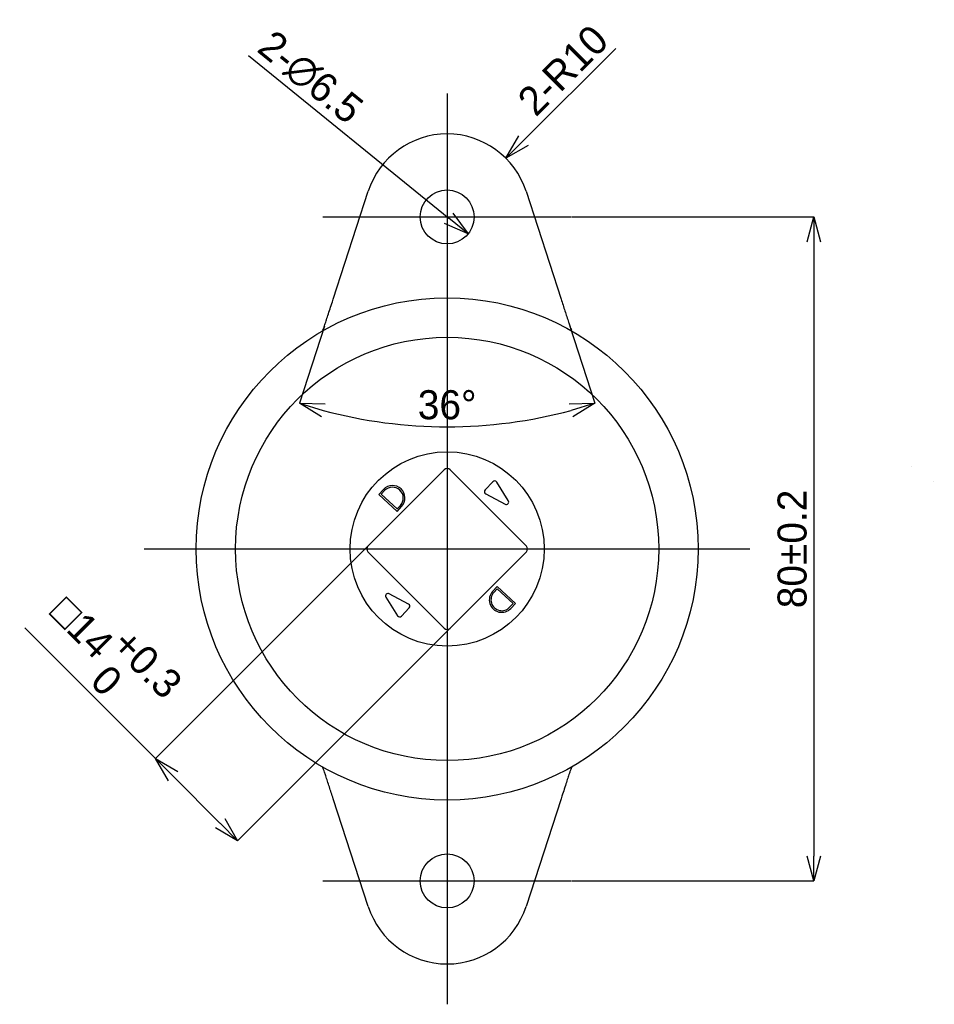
# Model space of a CAD drawing. Extents: x 42 to 326, y -44 to 264.
# Tile 2 of 12: x 43 to 153, y 135 to 254. Entities that reach past the tile are written whole.
import ezdxf

# ---------------------------------------------------------------- set-up
doc = ezdxf.new("R2010")
doc.units = 0
doc.header["$PDSIZE"] = -1
doc.linetypes.add('SLD-実線', pattern=[0])
doc.linetypes.add('SLD-破線', pattern=[1.905, 1.27, -0.635])
doc.layers.get('0').update_dxf_attribs({"linetype": 'CONTINUOUS'})
doc.layers.get('Defpoints').update_dxf_attribs({"linetype": 'CONTINUOUS'})
doc.layers.add('SLD-0', color=7, linetype='SLD-実線')
doc.styles.add('SLDTEXTSTYLE1', font='txt')
doc.dimstyles.new('SLDDIMSTYLE0', dxfattribs={"dimtxt": 3.5, "dimasz": 3, "dimexe": 0, "dimexo": 0.0625, "dimgap": 0.875, "dimtad": 3, "dimrnd": 1e-09, "dimzin": 12, "dimdsep": 46, "dimtxsty": 'SLDTEXTSTYLE1', "dimblk1": 'OPEN30', "dimblk2": 'OPEN30', "dimsah": 1, "dimcen": 0.09, "dimadec": 0, "dimazin": 0, "dimtol": 1, "dimtp": 0.2, "dimtm": 0.2, "dimtfac": 1, "dimtdec": 1, "dimtofl": 0, "dimtmove": 0, "dimatfit": 3, "dimldrblk": 'OPEN30', "dimfxl": 1, "dimtolj": 1, "dimarcsym": 0})
doc.dimstyles.new('SLDDIMSTYLE1', dxfattribs={"dimtxt": 3.5, "dimasz": 3, "dimexe": 0, "dimexo": 0.0625, "dimgap": 0.875, "dimtad": 3, "dimdec": 1, "dimrnd": 1e-09, "dimzin": 12, "dimdsep": 46, "dimtxsty": 'SLDTEXTSTYLE1', "dimblk1": 'OPEN30', "dimblk2": 'OPEN30', "dimsah": 1, "dimcen": 0, "dimadec": 0, "dimazin": 0, "dimtfac": 1, "dimtmove": 0, "dimatfit": 3, "dimldrblk": 'OPEN30', "dimfxl": 1, "dimtolj": 1, "dimtzin": 12, "dimarcsym": 0})
doc.dimstyles.new('SLDDIMSTYLE2', dxfattribs={"dimtxt": 3.5, "dimasz": 3, "dimexe": 0, "dimexo": 0.0625, "dimgap": 0.875, "dimtad": 3, "dimrnd": 1e-09, "dimzin": 12, "dimdsep": 46, "dimtxsty": 'SLDTEXTSTYLE1', "dimblk1": 'OPEN30', "dimblk2": 'OPEN30', "dimsah": 1, "dimcen": 0, "dimadec": 0, "dimazin": 0, "dimtfac": 1, "dimtofl": 0, "dimtmove": 0, "dimatfit": 3, "dimldrblk": 'OPEN30', "dimfxl": 1, "dimtolj": 1, "dimtzin": 12, "dimarcsym": 0})
doc.dimstyles.new('SLDDIMSTYLE3', dxfattribs={"dimtxt": 3.5, "dimasz": 3, "dimexe": 0, "dimexo": 0.0625, "dimgap": 0.875, "dimtad": 3, "dimdec": 4, "dimzin": 12, "dimdsep": 46, "dimtxsty": 'SLDTEXTSTYLE1', "dimblk1": 'OPEN30', "dimblk2": 'OPEN30', "dimsah": 1, "dimcen": 0.09, "dimazin": 0, "dimtfac": 1, "dimtofl": 0, "dimtmove": 0, "dimatfit": 3, "dimldrblk": 'OPEN30', "dimfxl": 1, "dimtolj": 1, "dimtzin": 12, "dimarcsym": 0})
doc.dimstyles.new('SLDDIMSTYLE4', dxfattribs={"dimtxt": 3.5, "dimasz": 3, "dimexe": 0, "dimexo": 0.0625, "dimgap": 0.875, "dimtad": 3, "dimrnd": 1e-09, "dimzin": 12, "dimdsep": 46, "dimtxsty": 'SLDTEXTSTYLE1', "dimblk1": 'OPEN30', "dimblk2": 'OPEN30', "dimsah": 1, "dimcen": 0.09, "dimadec": 0, "dimazin": 0, "dimtol": 1, "dimtp": 0.3, "dimtfac": 1, "dimtdec": 1, "dimtofl": 0, "dimtmove": 0, "dimatfit": 3, "dimldrblk": 'OPEN30', "dimfxl": 1, "dimtolj": 1, "dimarcsym": 0})

# ---------------------------------------------------------------- blocks, each defined once
blk = doc.blocks.new('_OPEN30')
at = {"color": 0, "linetype": 'ByBlock'}
for p, q in [((-1, 0.267949), (0, 0)), ((0, 0), (-1, -0.267949)), ((0, 0), (-1, 0))]:
    blk.add_line(p, q, dxfattribs=at)
blk = doc.blocks.new('_D')
at = {"layer": 'Defpoints', "color": 0}
for p in [(109.58, 230), (109.58, 150), (138.79, 150)]:
    blk.add_point(p, dxfattribs=at)
at = {"layer": 'SLD-0', "color": 0, "lineweight": -2}
for p, q in [((109.64, 230), (138.79, 230)), ((138.79, 227), (138.79, 153)), ((109.64, 150), (138.79, 150))]:
    blk.add_line(p, q, dxfattribs=at)
at = {"layer": 'SLD-0', "color": 0, "lineweight": -2, "xscale": 3, "yscale": 3, "zscale": 3}
for p, rotation in [((138.79, 230), 90), ((138.79, 150), 270)]:
    blk.add_blockref('_OPEN30', p, dxfattribs=dict(at, rotation=rotation))
at = {"layer": 'SLD-0', "color": 0, "insert": (136.17, 190), "char_height": 3.5, "attachment_point": 5, "rotation": 90, "style": 'SLDTEXTSTYLE1'}
blk.add_mtext('\\A1;80±0.2', dxfattribs=at)
blk = doc.blocks.new('_D_1')
at = {"layer": 'Defpoints', "color": 0}
for p in [(92.05, 232.05), (97.1, 227.95)]:
    blk.add_point(p, dxfattribs=at)
at = {"layer": 'SLD-0', "color": 0, "lineweight": -2}
blk.add_line((70.64, 249.46), (94.77, 229.84), dxfattribs=at)
at = {"layer": 'SLD-0', "color": 0, "lineweight": -2, "xscale": 3, "yscale": 3, "zscale": 3, "rotation": 320.8957747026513}
blk.add_blockref('_OPEN30', (97.1, 227.95), dxfattribs=at)
at = {"layer": 'SLD-0', "color": 0, "insert": (78.08, 246.79), "char_height": 3.5, "attachment_point": 5, "rotation": 320.8958, "style": 'SLDTEXTSTYLE1'}
blk.add_mtext('\\A1;2-∅6.5', dxfattribs=at)
blk = doc.blocks.new('_D_2')
at = {"layer": 'Defpoints', "color": 0}
for p in [(101.65, 237.07), (94.58, 230)]:
    blk.add_point(p, dxfattribs=at)
at = {"layer": 'SLD-0', "color": 0, "lineweight": -2}
blk.add_line((114.89, 250.31), (103.77, 239.19), dxfattribs=at)
at = {"layer": 'SLD-0', "color": 0, "lineweight": -2, "xscale": 3, "yscale": 3, "zscale": 3, "rotation": 225}
blk.add_blockref('_OPEN30', (101.65, 237.07), dxfattribs=at)
at = {"layer": 'SLD-0', "color": 0, "insert": (108.54, 247.67), "char_height": 3.5, "attachment_point": 5, "rotation": 45, "style": 'SLDTEXTSTYLE1'}
blk.add_mtext('\\A1;2-R10', dxfattribs=at)
blk = doc.blocks.new('_D_3')
at = {"layer": 'Defpoints', "color": 0}
for p in [(85.07, 233.09), (104.09, 233.09), (79.8, 216.9), (109.35, 216.9), (88.55, 205.04)]:
    blk.add_point(p, dxfattribs=at)
at = {"layer": 'SLD-0', "color": 0, "lineweight": -2}
for p, q in [((79.79, 216.84), (76.77, 207.55)), ((109.37, 216.84), (112.39, 207.55))]:
    blk.add_line(p, q, dxfattribs=at)
blk.add_arc((94.58, 262.36), 57.64, 254.9826, 285.0174, dxfattribs=at)
at = {"layer": 'SLD-0', "color": 0, "lineweight": -2, "xscale": 3, "yscale": 3, "zscale": 3}
for p, rotation in [((76.77, 207.55), 163.4913235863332), ((112.39, 207.55), 16.50867641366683)]:
    blk.add_blockref('_OPEN30', p, dxfattribs=dict(at, rotation=rotation))
at = {"layer": 'SLD-0', "color": 0, "insert": (94.58, 207.35), "char_height": 3.5, "attachment_point": 5, "style": 'SLDTEXTSTYLE1'}
blk.add_mtext('\\A1;36°', dxfattribs=at)
blk = doc.blocks.new('_D_4')
at = {"layer": 'Defpoints', "color": 0}
for p in [(85.03, 190.35), (94.93, 180.45), (69.33, 154.85)]:
    blk.add_point(p, dxfattribs=at)
at = {"layer": 'SLD-0', "color": 0, "lineweight": -2}
for p, q in [((84.99, 190.31), (59.43, 164.75)), ((59.43, 164.75), (43.68, 180.49)), ((94.89, 180.41), (69.33, 154.85)), ((67.2, 156.97), (61.55, 162.63))]:
    blk.add_line(p, q, dxfattribs=at)
at = {"layer": 'SLD-0', "color": 0, "lineweight": -2, "xscale": 3, "yscale": 3, "zscale": 3}
for p, rotation in [((59.43, 164.75), 134.9999999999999), ((69.33, 154.85), 314.9999999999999)]:
    blk.add_blockref('_OPEN30', p, dxfattribs=dict(at, rotation=rotation))
at = {"layer": 'SLD-0', "color": 0, "insert": (53.86, 177.31), "char_height": 3.5, "attachment_point": 5, "rotation": 315, "style": 'SLDTEXTSTYLE1'}
blk.add_mtext('\\A1;{\\fGDT;o}14\\S+0.3^  0;', dxfattribs=at)

msp = doc.modelspace()

# ---------------------------------------------------------------- hatches: boundary and pattern name
at = {"linetype": 'SLD-実線'}
h = msp.add_hatch(dxfattribs=at)
h.set_pattern_fill('ANSI34', style=0)
edge = h.paths.add_edge_path(flags=0)
edge.add_spline(control_points=[(150.96031, 199.56236), (150.99711, 199.53403), (151.03281, 199.50597), (151.06716, 199.47861), (151.15757, 199.40657), (151.24038, 199.33803), (151.31202, 199.27832), (151.3816, 199.22032), (151.44261, 199.16899), (151.48736, 199.13146), (151.51862, 199.10524), (151.54254, 199.08522), (151.55359, 199.07598), (151.56151, 199.06936), (151.56284, 199.06825), (151.55515, 199.07468), (151.54939, 199.0795), (151.53837, 199.08871), (151.52209, 199.10235), (151.50422, 199.11731), (151.47939, 199.13814), (151.45011, 199.16271), (151.42095, 199.18718), (151.38668, 199.21594), (151.35059, 199.24611), (151.30583, 199.28355), (151.25711, 199.32411), (151.20837, 199.36418), (151.14127, 199.41934), (151.07212, 199.47519), (151.00531, 199.52743), (150.91577, 199.59745), (150.82736, 199.66326), (150.74653, 199.71959), (150.67407, 199.77009), (150.60588, 199.81424), (150.54783, 199.84946), (150.49822, 199.87957), (150.4551, 199.90379), (150.42302, 199.92112), (150.3913, 199.93825), (150.36971, 199.94911), (150.36277, 199.95261), (150.35719, 199.95543), (150.36101, 199.95357), (150.37621, 199.94577), (150.38679, 199.94035), (150.40309, 199.93191), (150.42502, 199.92004), (150.44661, 199.90836), (150.47424, 199.89299), (150.50605, 199.87438), (150.54297, 199.85276), (150.58672, 199.82596), (150.63175, 199.79681), (150.67645, 199.76787), (150.72361, 199.73587), (150.76948, 199.70349), (150.83497, 199.65726), (150.89976, 199.60897), (150.96031, 199.56236)], knot_values=[0, 0, 0, 0, 0.000146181, 0.000146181, 0.000146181, 0.000534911, 0.000534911, 0.000534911, 0.000912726, 0.000912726, 0.000912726, 0.001175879, 0.001175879, 0.001175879, 0.001363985, 0.001363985, 0.001363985, 0.00150435, 0.00150435, 0.00150435, 0.001659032, 0.001659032, 0.001659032, 0.001812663, 0.001812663, 0.001812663, 0.002003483, 0.002003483, 0.002003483, 0.002266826, 0.002266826, 0.002266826, 0.002621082, 0.002621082, 0.002621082, 0.00293778, 0.00293778, 0.00293778, 0.003207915, 0.003207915, 0.003207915, 0.003475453, 0.003475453, 0.003475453, 0.003690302, 0.003690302, 0.003690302, 0.003838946, 0.003838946, 0.003838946, 0.003985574, 0.003985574, 0.003985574, 0.004156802, 0.004156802, 0.004156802, 0.004325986, 0.004325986, 0.004325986, 0.004568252, 0.004568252, 0.004568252, 0.004568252], weights=[1, 1, 1, 1, 1, 1, 1, 1, 1, 1, 1, 1, 1, 1, 1, 1, 1, 1, 1, 1, 1, 1, 1, 1, 1, 1, 1, 1, 1, 1, 1, 1, 1, 1, 1, 1, 1, 1, 1, 1, 1, 1, 1, 1, 1, 1, 1, 1, 1, 1, 1, 1, 1, 1, 1, 1, 1, 1, 1, 1, 1], degree=3, periodic=0)
h = msp.add_hatch(dxfattribs=at)
h.set_pattern_fill('ANSI31', style=0)
edge = h.paths.add_edge_path(flags=0)
edge.add_spline(control_points=[(152.27031, 198.51792), (152.33961, 198.47051), (152.4067, 198.42724), (152.47164, 198.3881), (152.65039, 198.28037), (152.81735, 198.20337), (152.95293, 198.15673), (153.06758, 198.11728), (153.16013, 198.09841), (153.21422, 198.08934), (153.26697, 198.0805), (153.28499, 198.07904), (153.25761, 198.08276), (153.23988, 198.08517), (153.20308, 198.08981), (153.13906, 198.10395), (153.10172, 198.1122), (153.05402, 198.12405), (152.99428, 198.14304), (152.95913, 198.15421), (152.91916, 198.16813), (152.87567, 198.18515), (152.82621, 198.20452), (152.77069, 198.22864), (152.71497, 198.25555), (152.6531, 198.28543), (152.58917, 198.3196), (152.52947, 198.354), (152.47031, 198.3881), (152.41357, 198.42327), (152.36067, 198.45763), (152.22968, 198.54272), (152.11708, 198.62545), (152.01901, 198.70024), (151.92166, 198.77447), (151.83647, 198.84287), (151.7608, 198.90455), (151.57653, 199.05477), (151.44232, 199.16938), (151.35904, 199.23905), (151.29761, 199.29044), (151.26197, 199.31993), (151.27187, 199.31172), (151.27684, 199.30759), (151.29332, 199.29395), (151.33216, 199.26152), (151.35283, 199.24426), (151.38053, 199.22108), (151.41825, 199.18944), (151.43973, 199.17143), (151.46488, 199.15031), (151.49335, 199.12644), (151.52347, 199.10118), (151.55815, 199.07212), (151.59446, 199.04186), (151.63061, 199.01172), (151.66919, 198.97971), (151.70716, 198.94848), (151.78345, 198.88574), (151.85994, 198.82399), (151.93101, 198.7683), (152.05182, 198.67362), (152.16429, 198.59045), (152.27031, 198.51792)], knot_values=[0, 0, 0, 0, 0.000329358, 0.000329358, 0.000329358, 0.001244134, 0.001244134, 0.001244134, 0.002016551, 0.002016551, 0.002016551, 0.002771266, 0.002771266, 0.002771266, 0.003258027, 0.003258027, 0.003258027, 0.00354084, 0.00354084, 0.00354084, 0.003706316, 0.003706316, 0.003706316, 0.003895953, 0.003895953, 0.003895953, 0.004106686, 0.004106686, 0.004106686, 0.004314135, 0.004314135, 0.004314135, 0.004834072, 0.004834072, 0.004834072, 0.005347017, 0.005347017, 0.005347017, 0.006610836, 0.006610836, 0.006610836, 0.007539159, 0.007539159, 0.007539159, 0.008003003, 0.008003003, 0.008003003, 0.008248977, 0.008248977, 0.008248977, 0.008388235, 0.008388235, 0.008388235, 0.008536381, 0.008536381, 0.008536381, 0.008683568, 0.008683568, 0.008683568, 0.00898301, 0.00898301, 0.00898301, 0.009491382, 0.009491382, 0.009491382, 0.009491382], weights=[1, 1, 1, 1, 1, 1, 1, 1, 1, 1, 1, 1, 1, 1, 1, 1, 1, 1, 1, 1, 1, 1, 1, 1, 1, 1, 1, 1, 1, 1, 1, 1, 1, 1, 1, 1, 1, 1, 1, 1, 1, 1, 1, 1, 1, 1, 1, 1, 1, 1, 1, 1, 1, 1, 1, 1, 1, 1, 1, 1, 1, 1, 1, 1], degree=3, periodic=0)
h = msp.add_hatch(dxfattribs=at)
h.set_pattern_fill('ANSI31', style=0)
edge = h.paths.add_edge_path(flags=0)
edge.add_spline(control_points=[(152.27031, 175.71609), (152.19148, 175.65904), (152.11025, 175.59607), (152.02544, 175.52685), (151.95069, 175.46584), (151.87187, 175.39887), (151.78939, 175.32697), (151.7438, 175.28723), (151.69613, 175.24514), (151.64933, 175.20356), (151.61467, 175.17277), (151.5798, 175.14164), (151.54771, 175.11299), (151.51163, 175.08078), (151.47816, 175.05089), (151.45007, 175.02586), (151.42222, 175.00104), (151.39868, 174.98013), (151.37918, 174.96286), (151.32835, 174.91783), (151.30141, 174.89427), (151.28626, 174.88102), (151.27433, 174.87059), (151.2698, 174.86665), (151.27035, 174.86713), (151.27195, 174.86852), (151.31546, 174.90638), (151.38358, 174.96675), (151.47393, 175.04684), (151.61037, 175.17101), (151.79277, 175.32992), (151.89794, 175.42154), (152.02031, 175.52672), (152.17006, 175.64138), (152.24529, 175.69899), (152.32916, 175.76013), (152.4227, 175.82088), (152.47888, 175.85737), (152.53986, 175.89441), (152.60254, 175.92867), (152.64945, 175.95432), (152.6983, 175.97887), (152.74521, 176.00019), (152.79209, 176.02149), (152.83808, 176.04003), (152.87958, 176.05495), (152.9284, 176.0725), (152.97237, 176.08567), (153.01018, 176.09552), (153.06935, 176.11096), (153.11563, 176.11915), (153.15167, 176.12446), (153.20084, 176.13172), (153.23248, 176.13393), (153.2508, 176.13522), (153.29082, 176.13804), (153.26765, 176.13837), (153.19439, 176.13004), (153.12148, 176.12175), (152.99542, 176.09966), (152.8476, 176.04308), (152.67655, 175.97761), (152.47736, 175.86594), (152.27031, 175.71609)], knot_values=[0, 0, 0, 0, 0.000385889, 0.000385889, 0.000385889, 0.000727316, 0.000727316, 0.000727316, 0.000915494, 0.000915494, 0.000915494, 0.001054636, 0.001054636, 0.001054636, 0.001211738, 0.001211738, 0.001211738, 0.001366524, 0.001366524, 0.001366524, 0.001776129, 0.001776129, 0.001776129, 0.002095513, 0.002095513, 0.002095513, 0.003036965, 0.003036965, 0.003036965, 0.004290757, 0.004290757, 0.004290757, 0.005009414, 0.005009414, 0.005009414, 0.005368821, 0.005368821, 0.005368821, 0.005584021, 0.005584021, 0.005584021, 0.005744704, 0.005744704, 0.005744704, 0.005905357, 0.005905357, 0.005905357, 0.006094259, 0.006094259, 0.006094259, 0.00639072, 0.00639072, 0.00639072, 0.006795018, 0.006795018, 0.006795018, 0.007690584, 0.007690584, 0.007690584, 0.008578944, 0.008578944, 0.008578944, 0.009607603, 0.009607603, 0.009607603, 0.009607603], weights=[1, 1, 1, 1, 1, 1, 1, 1, 1, 1, 1, 1, 1, 1, 1, 1, 1, 1, 1, 1, 1, 1, 1, 1, 1, 1, 1, 1, 1, 1, 1, 1, 1, 1, 1, 1, 1, 1, 1, 1, 1, 1, 1, 1, 1, 1, 1, 1, 1, 1, 1, 1, 1, 1, 1, 1, 1, 1, 1, 1, 1, 1, 1, 1], degree=3, periodic=0)
h = msp.add_hatch(dxfattribs=at)
h.set_pattern_fill('ANSI31', style=0)
edge = h.paths.add_edge_path(flags=0)
edge.add_spline(control_points=[(151.78567, 175.32372), (151.78567, 175.32372), (151.78992, 175.32744), (151.79807, 175.33453), (151.80621, 175.34162), (151.81847, 175.35227), (151.8338, 175.36551), (151.84909, 175.37872), (151.86786, 175.39487), (151.8886, 175.41255), (151.90973, 175.43056), (151.93346, 175.45064), (151.95794, 175.47109), (151.983, 175.49203), (152.00952, 175.51392), (152.03542, 175.53498), (152.06184, 175.55646), (152.08834, 175.57767), (152.11274, 175.59687), (152.13725, 175.61617), (152.16032, 175.63398), (152.17981, 175.64883), (152.19895, 175.66342), (152.21518, 175.67555), (152.22679, 175.68418), (152.23798, 175.69249), (152.24519, 175.69777), (152.24763, 175.69956), (152.24998, 175.70128), (152.24794, 175.6998), (152.24173, 175.69522), (152.23558, 175.69069), (152.22519, 175.68302), (152.21156, 175.67282), (152.19766, 175.66241), (152.18005, 175.64909), (152.16027, 175.63387), (152.13976, 175.61809), (152.11639, 175.59985), (152.09208, 175.58053), (152.06699, 175.5606), (152.04021, 175.53898), (152.01392, 175.51743), (151.9873, 175.49561), (151.96042, 175.47325), (151.93553, 175.4523), (151.91087, 175.43155), (151.88744, 175.41161), (151.86727, 175.39432), (151.84755, 175.37742), (151.83038, 175.36257), (151.81727, 175.3512), (151.80445, 175.34009), (151.79514, 175.33198), (151.79015, 175.32763), (151.78718, 175.32504), (151.78567, 175.32372), (151.78567, 175.32372)], knot_values=[0, 0, 0, 0, 0.000096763, 0.000096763, 0.000096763, 0.000193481, 0.000193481, 0.000193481, 0.000289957, 0.000289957, 0.000289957, 0.000388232, 0.000388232, 0.000388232, 0.000488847, 0.000488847, 0.000488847, 0.000591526, 0.000591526, 0.000591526, 0.000694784, 0.000694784, 0.000694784, 0.000796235, 0.000796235, 0.000796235, 0.000893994, 0.000893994, 0.000893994, 0.000988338, 0.000988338, 0.000988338, 0.001081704, 0.001081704, 0.001081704, 0.001176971, 0.001176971, 0.001176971, 0.001275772, 0.001275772, 0.001275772, 0.001377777, 0.001377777, 0.001377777, 0.001481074, 0.001481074, 0.001481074, 0.001583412, 0.001583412, 0.001583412, 0.001683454, 0.001683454, 0.001683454, 0.001781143, 0.001781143, 0.001781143, 0.001838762, 0.001838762, 0.001838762, 0.001838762], weights=[1, 1, 1, 1, 1, 1, 1, 1, 1, 1, 1, 1, 1, 1, 1, 1, 1, 1, 1, 1, 1, 1, 1, 1, 1, 1, 1, 1, 1, 1, 1, 1, 1, 1, 1, 1, 1, 1, 1, 1, 1, 1, 1, 1, 1, 1, 1, 1, 1, 1, 1, 1, 1, 1, 1, 1, 1, 1], degree=3, periodic=0)
h = msp.add_hatch(dxfattribs=at)
h.set_pattern_fill('ANSI31', style=0)
edge = h.paths.add_edge_path(flags=0)
edge.add_spline(control_points=[(152.67031, 175.96428), (152.69618, 175.97732), (152.71967, 175.9885), (152.73953, 175.99759), (152.7894, 176.02045), (152.81426, 176.03), (152.79947, 176.02383), (152.78484, 176.01773), (152.7346, 175.99668), (152.67031, 175.96428)], knot_values=[0, 0, 0, 0, 0.000221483, 0.000221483, 0.000221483, 0.000786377, 0.000786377, 0.000786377, 0.001342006, 0.001342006, 0.001342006, 0.001342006], weights=[1, 1, 1, 1, 1, 1, 1, 1, 1, 1], degree=3, periodic=0)
edge.add_spline(control_points=[(152.67031, 175.96428), (152.64822, 175.95315), (152.62126, 175.93918), (152.58603, 175.91956), (152.56942, 175.91032), (152.55062, 175.8996), (152.52921, 175.88696), (152.51672, 175.87959), (152.50306, 175.87138), (152.48881, 175.86264), (152.47916, 175.85672), (152.46906, 175.85044), (152.45916, 175.8442), (152.44748, 175.83684), (152.43575, 175.82934), (152.42528, 175.82255), (152.41489, 175.81582), (152.40539, 175.80958), (152.3971, 175.80408), (152.38522, 175.79621), (152.3754, 175.78959), (152.36711, 175.78398), (152.34125, 175.76644), (152.32777, 175.75695), (152.31763, 175.74983), (152.27732, 175.72153), (152.28105, 175.72383), (152.28325, 175.72541), (152.28503, 175.7267), (152.28561, 175.72746), (152.32454, 175.75467), (152.33444, 175.76158), (152.34738, 175.77062), (152.36921, 175.78539), (152.37809, 175.79141), (152.38873, 175.79856), (152.40166, 175.8071), (152.40904, 175.81197), (152.41729, 175.81738), (152.42617, 175.82313), (152.43577, 175.82935), (152.44638, 175.83614), (152.45701, 175.84285), (152.4676, 175.84953), (152.47848, 175.8563), (152.48882, 175.86264), (152.50112, 175.87019), (152.51299, 175.87734), (152.52399, 175.88387), (152.54439, 175.89598), (152.56251, 175.90638), (152.57857, 175.91539), (152.61757, 175.93728), (152.64672, 175.95239), (152.67031, 175.96428)], knot_values=[0, 0, 0, 0, 0.000189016, 0.000189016, 0.000189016, 0.000277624, 0.000277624, 0.000277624, 0.000329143, 0.000329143, 0.000329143, 0.000363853, 0.000363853, 0.000363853, 0.000405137, 0.000405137, 0.000405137, 0.000445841, 0.000445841, 0.000445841, 0.000504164, 0.000504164, 0.000504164, 0.000688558, 0.000688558, 0.000688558, 0.001423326, 0.001423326, 0.001423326, 0.002019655, 0.002019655, 0.002019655, 0.002170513, 0.002170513, 0.002170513, 0.002231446, 0.002231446, 0.002231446, 0.00226601, 0.00226601, 0.00226601, 0.002303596, 0.002303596, 0.002303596, 0.002340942, 0.002340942, 0.002340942, 0.002385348, 0.002385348, 0.002385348, 0.002468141, 0.002468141, 0.002468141, 0.00267094, 0.00267094, 0.00267094, 0.00267094], weights=[1, 1, 1, 1, 1, 1, 1, 1, 1, 1, 1, 1, 1, 1, 1, 1, 1, 1, 1, 1, 1, 1, 1, 1, 1, 1, 1, 1, 1, 1, 1, 1, 1, 1, 1, 1, 1, 1, 1, 1, 1, 1, 1, 1, 1, 1, 1, 1, 1, 1, 1, 1, 1, 1, 1], degree=3, periodic=0)
h = msp.add_hatch(dxfattribs=at)
h.set_pattern_fill('ANSI34', style=0)
edge = h.paths.add_edge_path(flags=0)
edge.add_spline(control_points=[(150.96031, 174.60752), (150.93205, 174.58511), (150.90297, 174.56246), (150.8733, 174.5399), (150.81948, 174.49896), (150.76253, 174.45743), (150.70634, 174.41885), (150.66775, 174.39235), (150.62884, 174.36677), (150.5925, 174.34396), (150.55347, 174.31946), (150.51651, 174.29759), (150.4855, 174.28003), (150.45459, 174.26253), (150.42869, 174.24873), (150.4093, 174.23866), (150.38593, 174.22653), (150.37119, 174.21934), (150.36459, 174.2161), (150.35623, 174.212), (150.36052, 174.21405), (150.37472, 174.2211), (150.39201, 174.22969), (150.42445, 174.24606), (150.46653, 174.2694), (150.52083, 174.29952), (150.59282, 174.34254), (150.67176, 174.3954), (150.74203, 174.44245), (150.8196, 174.49838), (150.89912, 174.55967), (150.9768, 174.61954), (151.05845, 174.6861), (151.13883, 174.75407), (151.19666, 174.80296), (151.25526, 174.85377), (151.31012, 174.90193), (151.34461, 174.93222), (151.37819, 174.96194), (151.40857, 174.98894), (151.43805, 175.01512), (151.4651, 175.03925), (151.4872, 175.05897), (151.51269, 175.08172), (151.53223, 175.09917), (151.54418, 175.10984), (151.55606, 175.12045), (151.56102, 175.12488), (151.56022, 175.12417), (151.55918, 175.12324), (151.54853, 175.11373), (151.53179, 175.09878), (151.50829, 175.07779), (151.47236, 175.04568), (151.42968, 175.0077), (151.37212, 174.95648), (151.30078, 174.89318), (151.22111, 174.8244), (151.14343, 174.75733), (151.05558, 174.68307), (150.96031, 174.60752)], knot_values=[0, 0, 0, 0, 0.000113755, 0.000113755, 0.000113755, 0.00032199, 0.00032199, 0.00032199, 0.00046439, 0.00046439, 0.00046439, 0.000618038, 0.000618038, 0.000618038, 0.000770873, 0.000770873, 0.000770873, 0.000955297, 0.000955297, 0.000955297, 0.001189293, 0.001189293, 0.001189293, 0.001474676, 0.001474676, 0.001474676, 0.001844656, 0.001844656, 0.001844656, 0.002172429, 0.002172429, 0.002172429, 0.002492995, 0.002492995, 0.002492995, 0.002722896, 0.002722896, 0.002722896, 0.002866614, 0.002866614, 0.002866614, 0.003006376, 0.003006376, 0.003006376, 0.003168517, 0.003168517, 0.003168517, 0.00332894, 0.00332894, 0.00332894, 0.00353869, 0.00353869, 0.00353869, 0.003833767, 0.003833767, 0.003833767, 0.00423267, 0.00423267, 0.00423267, 0.004621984, 0.004621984, 0.004621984, 0.004621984], weights=[1, 1, 1, 1, 1, 1, 1, 1, 1, 1, 1, 1, 1, 1, 1, 1, 1, 1, 1, 1, 1, 1, 1, 1, 1, 1, 1, 1, 1, 1, 1, 1, 1, 1, 1, 1, 1, 1, 1, 1, 1, 1, 1, 1, 1, 1, 1, 1, 1, 1, 1, 1, 1, 1, 1, 1, 1, 1, 1, 1, 1], degree=3, periodic=0)
h = msp.add_hatch(dxfattribs=at)
h.set_pattern_fill('ANSI31', style=0)
edge = h.paths.add_edge_path(flags=0)
edge.add_spline(control_points=[(150.77031, 174.46375), (150.77834, 174.46951), (150.78629, 174.47526), (150.79417, 174.48099)], knot_values=[0.000277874, 0.000277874, 0.000277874, 0.000277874, 0.000311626, 0.000311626, 0.000311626, 0.000311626], weights=[1, 1, 1, 1], degree=3, periodic=0)
edge.add_spline(control_points=[(150.79417, 174.48099), (151.0501, 174.6672), (151.27785, 174.87206), (151.50585, 175.07561)], knot_values=[0.000034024, 0.000034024, 0.000034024, 0.000034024, 0.001135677, 0.001135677, 0.001135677, 0.001135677], weights=[1, 1, 1, 1], degree=3, periodic=0)
edge.add_spline(control_points=[(151.50585, 175.07561), (151.27081, 174.86577), (151.03614, 174.65433), (150.77031, 174.46375)], knot_values=[0, 0, 0, 0, 0.001135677, 0.001135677, 0.001135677, 0.001135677], weights=[1, 1, 1, 1], degree=3, periodic=0)

# ---------------------------------------------------------------- linework, layer by layer
at = {"color": 7, "linetype": 'SLD-実線'}
for p, q in [((80.84633, 220.10222), (85.06637, 233.09017)), ((104.0875, 233.09017), (108.30754, 220.10222)), ((94.22338, 199.54594), (85.031, 190.35355)), ((104.12288, 190.35355), (94.93049, 199.54594)), ((100.08205, 198.10293), (99.15373, 197.10743)), ((101.94935, 195.82728), (100.55587, 198.05731)), ((99.2323, 196.63794), (101.5541, 195.40342)), ((85.031, 189.64645), (94.22338, 180.45406)), ((94.93049, 180.45406), (104.12288, 189.64645)), ((87.20387, 184.17333), (88.59784, 181.94252)), ((89.92174, 183.36223), (87.59913, 184.59719)), ((89.07166, 181.89689), (90.00031, 182.89275)), ((85.06637, 146.90983), (80.84633, 159.89778)), ((108.30754, 159.89778), (104.0875, 146.90983))]:
    msp.add_line(p, q, dxfattribs=at)
at = {"color": 9, "linetype": 'SLD-実線'}
for p, q in [((86.89772, 197.16098), (86.35213, 196.5759)), ((87.04399, 197.02458), (86.6348, 196.58577)), ((86.35213, 196.5759), (88.54619, 194.5299)), ((86.6348, 196.58577), (88.53632, 194.81258)), ((88.53632, 194.81258), (88.94551, 195.25139)), ((88.54619, 194.5299), (89.09179, 195.11499)), ((100.60769, 185.4701), (100.06209, 184.88501)), ((100.61756, 185.18742), (100.20836, 184.74861)), ((102.80175, 183.4241), (100.60769, 185.4701)), ((102.51908, 183.41423), (100.61756, 185.18742))]:
    msp.add_line(p, q, dxfattribs=at)
at = {"color": 9, "linetype": 'SLD-破線'}
for p, q in [((102.10988, 182.97542), (102.51908, 183.41423)), ((102.25615, 182.83902), (102.80175, 183.4241))]:
    msp.add_line(p, q, dxfattribs=at)
at = {"color": 7, "linetype": 'SLD-実線'}
for centre, radius in [((94.57694, 230), 3.25), ((94.57694, 190), 30.25), ((94.57694, 190), 25.5), ((94.57694, 190), 11.7), ((94.57694, 150), 3.25)]:
    msp.add_circle(centre, radius, dxfattribs=at)
for centre, radius, start, end in [((94.57694, 230), 10, 18, 162), ((94.57694, 199.19239), 0.5, 45, 135), ((100.30146, 197.89833), 0.3, 32, 137), ((99.37314, 196.90283), 0.3, 137, 242), ((101.69494, 195.66831), 0.3, 242, 32), ((85.38455, 190), 0.5, 135, 225), ((103.76933, 190), 0.5, 315, 45), ((87.45829, 184.3323), 0.3, 62, 212), ((89.7809, 183.09735), 0.3, 317, 62), ((88.85225, 182.10149), 0.3, 212, 317), ((94.57694, 180.80761), 0.5, 225, 315), ((94.57694, 150), 10, 198, 342)]:
    msp.add_arc(centre, radius, start, end, dxfattribs=at)
at = {"color": 9, "linetype": 'SLD-実線'}
for centre, radius, start, end in [((87.99475, 196.13799), 1.5, 317, 137), ((87.99475, 196.13799), 1.3, 317, 137), ((101.15912, 183.86201), 1.5, 137, 317), ((101.15912, 183.86201), 1.3, 137, 317)]:
    msp.add_arc(centre, radius, start, end, dxfattribs=at)
at = {"color": 7, "linetype": 'SLD-実線'}
for points, knots in [([(79.80476, 216.89658), (79.86441, 217.08016), (79.98584, 217.45391), (80.21057, 218.14555), (80.46386, 218.92508), (80.68266, 219.5985), (80.81138, 219.99465), (80.84633, 220.10222)], [0, 0, 0, 0, 0.205462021, 0.418276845, 0.659415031, 0.907512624, 1, 1, 1, 1]), ([(108.30754, 220.10222), (108.46426, 219.6199), (108.70066, 218.89232), (108.99852, 217.97561), (109.19482, 217.37147), (109.30285, 217.03897), (109.34912, 216.89658)], [0, 0, 0, 0, 0.413107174, 0.623164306, 0.838617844, 1, 1, 1, 1]), ([(79.53191, 216.22774), (79.57924, 216.32387), (79.66111, 216.49013), (79.76214, 216.77599), (79.80476, 216.89658)], [0, 0, 0, 0, 0.578144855, 1, 1, 1, 1]), ([(109.34912, 216.89658), (109.42704, 216.68459), (109.50972, 216.45965), (109.56123, 216.35435), (109.5642, 216.34829)], [0, 0, 0, 0, 0.94243603, 1, 1, 1, 1]), ([(109.62197, 163.77226), (109.57464, 163.67613), (109.49277, 163.50987), (109.39174, 163.22401), (109.34912, 163.10342)], [0, 0, 0, 0, 0.578144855, 1, 1, 1, 1]), ([(79.80476, 163.10342), (79.72684, 163.31541), (79.64416, 163.54035), (79.59264, 163.64565), (79.58968, 163.65171)], [0, 0, 0, 0, 0.94243603, 1, 1, 1, 1]), ([(80.84633, 159.89778), (80.68962, 160.3801), (80.45321, 161.10768), (80.15536, 162.02439), (79.95906, 162.62853), (79.85102, 162.96103), (79.80476, 163.10342)], [0, 0, 0, 0, 0.413107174, 0.623164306, 0.838617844, 1, 1, 1, 1]), ([(109.34912, 163.10342), (109.28947, 162.91984), (109.16803, 162.54609), (108.9433, 161.85445), (108.69002, 161.07492), (108.47121, 160.4015), (108.3425, 160.00535), (108.30754, 159.89778)], [0, 0, 0, 0, 0.205462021, 0.418276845, 0.659415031, 0.907512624, 1, 1, 1, 1])]:
    msp.add_open_spline(points, degree=3, knots=knots, dxfattribs=at)
at = {"layer": 'SLD-0', "color": 7}
for p, q in [((94.57694, 244.86245), (94.57694, 135.13755)), ((79.57694, 230), (109.57694, 230)), ((58.07694, 190), (131.07694, 190)), ((79.57694, 150), (109.57694, 150))]:
    msp.add_line(p, q, dxfattribs=at)

# ---------------------------------------------------------------- dimensions: what is measured, and where the dimension line sits
dim = msp.add_diameter_dim_2p(p1=(92.05494, 232.04988), p2=(97.09894, 227.95012), text='2-<>', dimstyle='SLDDIMSTYLE1', dxfattribs=at)
dim.commit()
dim.dimension.update_dxf_attribs({"geometry": '_D_1', "text_midpoint": (76.42368, 244.75498), "dimtype": 163})
dim = msp.add_radius_dim(center=(94.57694, 230), mpoint=(101.64801, 237.07107), text='2-<>', dimstyle='SLDDIMSTYLE2', dxfattribs=at)
dim.commit()
dim.dimension.update_dxf_attribs({"geometry": '_D_2', "text_midpoint": (108.53512, 247.67049)})
dim = msp.add_angular_dim_2l(base=(88.55237, 205.04078), line1=((104.0875, 233.09017), (109.34912, 216.89658)), line2=((79.80476, 216.89658), (85.06637, 233.09017)), dimstyle='SLDDIMSTYLE3', override={"dimadec": 0}, dxfattribs=at)
dim.commit()
dim.dimension.update_dxf_attribs({"geometry": '_D_3', "text_midpoint": (94.57694, 204.72505), "dimtype": 162})
dim = msp.add_linear_dim(base=(138.79083, 150), p1=(109.57694, 230), p2=(109.57694, 150), angle=90, dimstyle='SLDDIMSTYLE0', dxfattribs=at)
dim.commit()
dim.dimension.update_dxf_attribs({"geometry": '_D', "text_midpoint": (138.79083, 190), "dimtype": 160})
dim = msp.add_linear_dim(base=(69.32543, 154.849), p1=(85.031, 190.35355), p2=(94.93049, 180.45406), angle=315, text='{\\fGDT;o}<>', dimstyle='SLDDIMSTYLE4', dxfattribs=at)
dim.commit()
dim.dimension.update_dxf_attribs({"geometry": '_D_4', "text_midpoint": (50.36305, 173.81139), "dimtype": 160})

doc.saveas('drawing.dxf')
